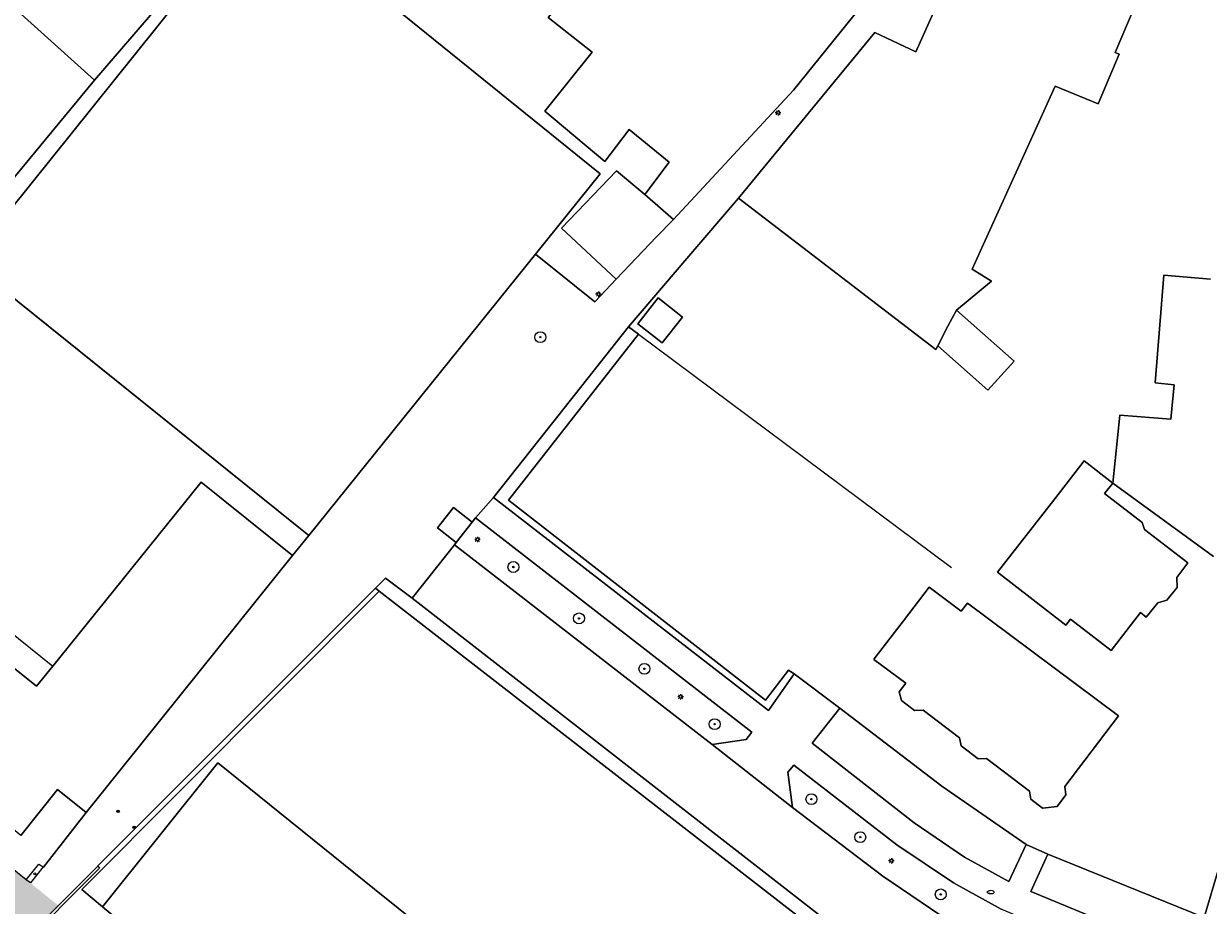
# Model space of a CAD drawing. Header units: metres. Extents: x 187916 to 189411, y 333285 to 334910.
# Tile 146 of 256: x 188447 to 188534, y 334373 to 334438. Entities that reach past the tile are written whole.
import ezdxf
from ezdxf.enums import TextEntityAlignment as Align

# ---------------------------------------------------------------- set-up
doc = ezdxf.new("R2010")
doc.units = ezdxf.units.M
for name, color, linetype, lineweight in [('B-ME-AL-MARKER-S', 253, 'Continuous', 9), ('B-ME-BC-BETONVORM-G', 253, 'Continuous', 18), ('B-ME-IE-MEUBILAIR_WEGMEUBILAIR_PAAL-S', 253, 'Continuous', 18), ('B-ME-IE-TERREINAFSCHEIDING_KUNSTMATIG_MUUR-G', 253, 'IE-TERREINAFSCHEIDING-KUNSTMATIG-DICHT', 18), ('B-ME-VH-VERHARDING_TEGEL-G', 253, 'Continuous', 18), ('B-WE-GR-BEPLANTING_CULTUUR_BODEMBEDEKKER-GV', 253, 'Continuous', 15), ('B-WE-GR-BEPLANTING_CULTUUR_HEESTERS-GV', 253, 'Continuous', 15), ('B-WE-GR-BOOM-S', 253, 'Continuous', 15), ('B-WE-GR-HAAG-G', 253, 'GR-HAAG1-SO', 15), ('B-WE-IE-MEUBILAIR-S', 253, 'Continuous', 15), ('B-WE-IE-TERREINAFSCHEIDING_KUNSTMATIG_HEKWERK-G', 253, 'IE-TERREINAFSCHEIDING_KUNSTMATIG-SO', 15), ('B-WE-IE-TERREINAFSCHEIDING_KUNSTMATIG_MUUR-G', 253, 'IE-TERREINAFSCHEIDING_KUNSTMATIG-SO', 15), ('B-WE-OG-BEBOUWING-GV', 253, 'Continuous', 15), ('B-WE-OG-BEBOUWING_LUIFEL-GV', 253, 'Continuous', 15), ('B-WE-OG-TERREIN_ERF-GV', 253, 'Continuous', 15), ('B-WE-VH-GESLOTENVERHARDING-GV', 253, 'Continuous', 15), ('B-WE-VH-GESLOTENVERHARDING_ASFALT-GV', 253, 'Continuous', 15), ('B-WE-VH-OPENVERHARDING-GV', 253, 'Continuous', 15), ('B-WE-VH-OPENVERHARDING_STRAATBAKSTEEN-GV', 253, 'Continuous', 15), ('N-WE-VH-VERHARDING_TEGEL-A', 254, 'Continuous', 5)]:
    doc.layers.add(name, color=color, linetype=linetype, lineweight=lineweight)
doc.styles.add('NLCS-ISO', font='NLCS-ISO.ttf')
doc.linetypes.add('GR-HAAG1-SO', pattern='A,6,[176,NLCS.SHX,S=0.125,R=0,X=0,Y=0],-2', length=8)
doc.linetypes.add('IE-TERREINAFSCHEIDING-KUNSTMATIG-DICHT', pattern='A,8,-1,[82,NLCS.SHX,S=0.75,R=90,X=0,Y=0],-1', length=10)
doc.linetypes.add('IE-TERREINAFSCHEIDING_KUNSTMATIG-SO', pattern='A,4,[82,NLCS.SHX,S=0.75,R=90,X=0,Y=0],4,-2', length=10)

# ---------------------------------------------------------------- blocks, each defined once
blk = doc.blocks.new('SIE-MEUBILAIR_PAAL_LICHTMAST-SO')
for points in [[(-0.62, 0), (-1, 0)], [(-0.71, 0.71), (-0.44, 0.44)], [(0, 1), (0, 0.62)], [(0.44, 0.44), (0.71, 0.71)], [(1, 0), (0.62, 0)], [(-0.71, -0.71), (-0.44, -0.44)], [(0, -0.62), (0, -1)], [(0.44, -0.44), (0.71, -0.71)]]:
    blk.add_lwpolyline(points)
blk.add_circle((0, 0), 0.5)
blk = doc.blocks.new('SIE-MEUBILAIR_PUT_RIOOLPUT-SO')
blk.add_ellipse((0, 0), major_axis=(1.25, 0), ratio=0.54)
at = {"style": 'NLCS-ISO'}
blk.add_text('ri', height=0.75, dxfattribs=at).set_placement((-0.04, 0.07), align=Align.MIDDLE_CENTER)
blk = doc.blocks.new('SGR-BOOM_GBKN-SO')
at = {"linetype": 'ByBlock', "lineweight": 18}
h = blk.add_hatch(color=0, dxfattribs=at)
h.dxf.hatch_style = 1
edge = h.paths.add_edge_path()
edge.add_arc((0, 0), 0.25, 0, 360)
at = {"color": 0, "linetype": 'ByBlock', "lineweight": 18}
for radius in [2, 0.25]:
    blk.add_circle((0, 0), radius, dxfattribs=at)
at = {"color": 0, "linetype": 'ByBlock', "lineweight": 18, "style": 'NLCS-ISO'}
blk.add_attdef('SOORT', (2.5, 0), '', height=1.5, dxfattribs=at)
blk = doc.blocks.new('SIE-WEG_PAAL_ALGEMEEN_TYPE_01-SO')
h = blk.add_hatch(color=256)
edge = h.paths.add_edge_path()
edge.add_arc((0, 0), 0.188, 0, 360)
at = {"ltscale": 0.5}
blk.add_circle((0, 0), 0.188, dxfattribs=at)
blk = doc.blocks.new('SAL-MARKER-SO')
blk.add_circle((0, 0), 0.1)
blk = doc.blocks.new('DTM')
at = {"layer": 'B-ME-BC-BETONVORM-G', "ltscale": 0.2, "flags": 128}
blk.add_lwpolyline([(188447.424, 334374.928), (188447.121, 334375.152), (188448.049, 334376.297), (188448.364, 334376.102), (188447.424, 334374.928)], dxfattribs=at)
at = {"layer": 'B-ME-IE-TERREINAFSCHEIDING_KUNSTMATIG_MUUR-G', "ltscale": 0.2, "flags": 128}
for points in [[(188446.249, 334370.038), (188452.358, 334376.137)], [(188446.527, 334370.035), (188452.481, 334376.006)], [(188452.358, 334376.137), (188452.481, 334376.006)]]:
    blk.add_lwpolyline(points, dxfattribs=at)
at = {"layer": 'B-ME-VH-VERHARDING_TEGEL-G', "ltscale": 0.2, "flags": 128}
blk.add_lwpolyline([(188447.121, 334375.152), (188440.992, 334380.069)], dxfattribs=at)
at = {"layer": 'B-WE-GR-BEPLANTING_CULTUUR_BODEMBEDEKKER-GV', "ltscale": 0.2, "flags": 128}
for points in [[(188479.759, 334401.322), (188478.587, 334399.835), (188478.458, 334399.671), (188497.335, 334385.05), (188499.828, 334385.429), (188500.23, 334385.961), (188480.017, 334401.649)], [(188520.314, 334377.722), (188514.128, 334382.011), (188506.669, 334387.714), (188504.654, 334385.153), (188512.113, 334379.321), (188515.795, 334376.813), (188519.034, 334375.024)], [(188529.058, 334366.18), (188529.796, 334368.464), (188523.988, 334370.672), (188518.491, 334372.998), (188514.989, 334374.935), (188510.836, 334377.709), (188503.307, 334383.542), (188502.862, 334383.021), (188503.211, 334380.434), (188509.83, 334375.407), (188513.993, 334372.584), (188518.423, 334370.239), (188522.944, 334368.381)], [(188530.413, 334370.416), (188532.531, 334369.604), (188533.349, 334372.382), (188521.888, 334377.016), (188520.645, 334374.293), (188525.311, 334372.372)]]:
    blk.add_lwpolyline(points, close=True, dxfattribs=at)
at = {"layer": 'B-WE-GR-BEPLANTING_CULTUUR_HEESTERS-GV', "ltscale": 0.2, "flags": 128}
for points in [[(188491.197, 334415.622), (188481.327, 334403.118), (188501.452, 334387.538), (188503.334, 334390.213), (188502.923, 334390.487), (188501.235, 334388.301), (188482.425, 334402.93), (188491.929, 334415.075)], [(188503.588, 334372.4), (188507.575, 334369.389), (188508.237, 334370.374), (188505.845, 334372.046), (188475.366, 334395.765), (188473.422, 334397.229), (188472.68, 334396.487), (188472.952, 334396.276), (188503.544, 334372.534)]]:
    blk.add_lwpolyline(points, close=True, dxfattribs=at)
blk.add_lwpolyline([(188482.219, 334345.065), (188485.943, 334349.556), (188485.477, 334349.933), (188483.923, 334348.007), (188477.346, 334353.161), (188474.657, 334355.371), (188467.854, 334360.848), (188461.897, 334365.643), (188459.188, 334367.813), (188452.711, 334373.178), (188451.181, 334374.445), (188472.952, 334396.276), (188472.68, 334396.487), (188452.343, 334376.152)], dxfattribs=at)
at = {"layer": 'B-WE-GR-HAAG-G', "ltscale": 0.2, "flags": 128}
for points in [[(188440.123, 334444.477), (188452.112, 334433.668)], [(188452.112, 334433.668), (188456.838, 334439.135)]]:
    blk.add_lwpolyline(points, dxfattribs=at)
at = {"layer": 'B-WE-IE-TERREINAFSCHEIDING_KUNSTMATIG_HEKWERK-G', "ltscale": 0.2, "flags": 128}
for points in [[(188491.929, 334415.075), (188482.425, 334402.93), (188501.235, 334388.301), (188502.923, 334390.487)], [(188466.615, 334398.871), (188467.811, 334400.345)], [(188452.711, 334373.178), (188451.181, 334374.445), (188472.952, 334396.276), (188503.544, 334372.534), (188503.588, 334372.4), (188502.849, 334371.484), (188500.345, 334368.38)]]:
    blk.add_lwpolyline(points, dxfattribs=at)
at = {"layer": 'B-WE-IE-TERREINAFSCHEIDING_KUNSTMATIG_MUUR-G', "ltscale": 0.2, "flags": 128}
for points in [[(188442.876, 334420.368), (188441.923, 334421.35), (188452.112, 334433.668)], [(188499.244, 334425.025), (188495.472, 334420.622)], [(188490.309, 334419.093), (188488.735, 334417.441), (188484.407, 334420.939)], [(188491.197, 334415.622), (188491.929, 334415.075)], [(188491.929, 334415.075), (188514.855, 334398.004)]]:
    blk.add_lwpolyline(points, dxfattribs=at)
at = {"layer": 'B-WE-OG-BEBOUWING-GV', "ltscale": 0.2, "flags": 128}
for points in [[(188494.494, 334423.479), (188503.284, 334432.933), (188511.51, 334443.124), (188511.623, 334443.076), (188515.484, 334448.009), (188505.468, 334455.924), (188499.571, 334449.384), (188497.65, 334450.838), (188493.193, 334445.625), (188490.296, 334447.913), (188487.6, 334444.484), (188489.191, 334443.152), (188485.71, 334438.724), (188485.334, 334438.245), (188488.536, 334435.712), (188485.081, 334431.407), (188489.468, 334427.712), (188491.257, 334430.055), (188494.187, 334427.672), (188492.397, 334425.297)], [(188484.407, 334420.939), (188489.135, 334426.806), (188464.223, 334446.964), (188442.876, 334420.368), (188467.811, 334400.345)], [(188528.768, 334440.294), (188518.504, 334444.614), (188516.582, 334445.423), (188512.248, 334435.75), (188509.233, 334437.163), (188499.244, 334425.025), (188513.696, 334413.957), (188513.837, 334414.226), (188514.588, 334415.654), (188515.207, 334416.833), (188517.775, 334418.948), (188516.35, 334419.831), (188522.423, 334433.222), (188525.573, 334431.945), (188527.117, 334435.579), (188526.831, 334435.685)], [(188490.309, 334419.093), (188493.263, 334422.195), (188494.494, 334423.479), (188492.397, 334425.297), (188490.316, 334427.025), (188486.306, 334422.835)], [(188491.885, 334415.844), (188493.668, 334414.445), (188495.15, 334416.334), (188493.367, 334417.733)], [(188515.207, 334416.833), (188514.588, 334415.654), (188513.837, 334414.226), (188517.514, 334410.979), (188519.44, 334413.096)], [(188526.65, 334404.182), (188524.561, 334405.81), (188522.404, 334403.041), (188518.219, 334397.668), (188523.223, 334393.792), (188523.56, 334394.227), (188526.525, 334391.931), (188528.674, 334394.705), (188529.085, 334394.369), (188529.942, 334395.428), (188530.599, 334395.621), (188531.361, 334396.551), (188531.331, 334397.276), (188532.15, 334398.348), (188528.971, 334400.776), (188528.806, 334401.303), (188526.057, 334403.42)], [(188513.209, 334396.576), (188511.329, 334394.113), (188509.265, 334391.408), (188509.164, 334391.276), (188511.499, 334389.533), (188511.015, 334388.902), (188511.186, 334388.261), (188512.139, 334387.537), (188512.763, 334387.565), (188515.423, 334385.548), (188515.543, 334384.948), (188516.805, 334383.993), (188517.404, 334384.036), (188520.547, 334381.641), (188520.664, 334381.058), (188521.511, 334380.398), (188522.579, 334380.51), (188523.214, 334381.378), (188523.147, 334381.976), (188527.075, 334387.158), (188516.012, 334395.387), (188515.566, 334394.803)], [(188476.082, 334371.675), (188472.624, 334374.459), (188461.151, 334383.698), (188452.711, 334373.178), (188459.188, 334367.813), (188461.897, 334365.643), (188467.854, 334360.848)]]:
    blk.add_lwpolyline(points, close=True, dxfattribs=at)
for points in [[(188533.799, 334419.103), (188530.389, 334419.4), (188529.764, 334411.51), (188531.137, 334411.372), (188530.9, 334408.856), (188527.162, 334409.146), (188526.65, 334404.182), (188534.028, 334398.803)], [(188446.724, 334378.386), (188449.411, 334381.748), (188451.512, 334380.072), (188466.615, 334398.871), (188459.914, 334404.255), (188449.066, 334390.792), (188447.875, 334389.312), (188445.771, 334391.004)]]:
    blk.add_lwpolyline(points, dxfattribs=at)
at = {"layer": 'B-WE-OG-BEBOUWING_LUIFEL-GV', "ltscale": 0.2, "flags": 128}
blk.add_lwpolyline([(188444.222, 334419.287), (188432.208, 334404.356), (188449.066, 334390.792), (188459.914, 334404.255), (188466.615, 334398.871), (188467.811, 334400.345)], close=True, dxfattribs=at)
at = {"layer": 'B-WE-OG-TERREIN_ERF-GV', "ltscale": 0.2, "flags": 128}
for points in [[(188445.771, 334391.004), (188447.875, 334389.312), (188449.066, 334390.792), (188459.914, 334404.255), (188466.615, 334398.871), (188467.811, 334400.345), (188442.876, 334420.368)], [(188441.923, 334421.35), (188452.112, 334433.668), (188456.838, 334439.135), (188441.207, 334452.687)], [(188528.768, 334440.294), (188526.831, 334435.685), (188527.117, 334435.579), (188525.573, 334431.945), (188522.423, 334433.222), (188516.35, 334419.831), (188517.775, 334418.948), (188515.207, 334416.833), (188519.44, 334413.096), (188517.514, 334410.979), (188513.837, 334414.226), (188513.696, 334413.957), (188499.244, 334425.025), (188495.472, 334420.622), (188491.197, 334415.622), (188491.929, 334415.075), (188482.425, 334402.93), (188501.235, 334388.301), (188502.923, 334390.487), (188503.334, 334390.213), (188506.669, 334387.714), (188514.128, 334382.011), (188520.314, 334377.722), (188521.888, 334377.016), (188533.349, 334372.382), (188535.536, 334379.815)], [(188534.028, 334398.803), (188526.65, 334404.182), (188527.162, 334409.146), (188530.9, 334408.856), (188531.137, 334411.372), (188529.764, 334411.51), (188530.389, 334419.4), (188533.799, 334419.103)], [(188503.544, 334372.534), (188472.952, 334396.276), (188451.181, 334374.445), (188452.711, 334373.178), (188461.151, 334383.698), (188472.624, 334374.459), (188476.082, 334371.675)], [(188448.39, 334376.082), (188451.512, 334380.072), (188449.411, 334381.748), (188446.724, 334378.386), (188442.469, 334381.828), (188441.791, 334380.986), (188445.907, 334377.731), (188445.152, 334376.735)]]:
    blk.add_lwpolyline(points, dxfattribs=at)
for points in [[(188442.876, 334420.368), (188464.223, 334446.964), (188489.135, 334426.806), (188484.407, 334420.939), (188488.735, 334417.441), (188490.309, 334419.093), (188486.306, 334422.835), (188490.316, 334427.025), (188492.397, 334425.297), (188494.187, 334427.672), (188491.257, 334430.055), (188489.468, 334427.712), (188485.081, 334431.407), (188488.536, 334435.712), (188485.334, 334438.245), (188485.71, 334438.724), (188479.135, 334444.405), (188474.468, 334449.633), (188470.675, 334445.958), (188468.327, 334447.928), (188465.927, 334449.941), (188456.838, 334439.135), (188452.112, 334433.668), (188441.923, 334421.35)], [(188491.885, 334415.844), (188493.367, 334417.733), (188495.15, 334416.334), (188493.668, 334414.445)], [(188526.65, 334404.182), (188526.057, 334403.42), (188528.806, 334401.303), (188528.971, 334400.776), (188532.15, 334398.348), (188531.331, 334397.276), (188531.361, 334396.551), (188530.599, 334395.621), (188529.942, 334395.428), (188529.085, 334394.369), (188528.674, 334394.705), (188526.525, 334391.931), (188523.56, 334394.227), (188523.223, 334393.792), (188518.219, 334397.668), (188522.404, 334403.041), (188524.561, 334405.81)], [(188516.012, 334395.387), (188527.075, 334387.158), (188523.147, 334381.976), (188523.214, 334381.378), (188522.579, 334380.51), (188521.511, 334380.398), (188520.664, 334381.058), (188520.547, 334381.641), (188517.404, 334384.036), (188516.805, 334383.993), (188515.543, 334384.948), (188515.423, 334385.548), (188512.763, 334387.565), (188512.139, 334387.537), (188511.186, 334388.261), (188511.015, 334388.902), (188511.499, 334389.533), (188509.164, 334391.276), (188509.265, 334391.408), (188511.329, 334394.113), (188513.209, 334396.576), (188515.566, 334394.803)]]:
    blk.add_lwpolyline(points, close=True, dxfattribs=at)
at = {"layer": 'B-WE-VH-GESLOTENVERHARDING-GV', "ltscale": 0.2, "flags": 128}
blk.add_lwpolyline([(188479.759, 334401.322), (188478.403, 334402.391), (188477.231, 334400.904), (188478.587, 334399.835)], close=True, dxfattribs=at)
at = {"layer": 'B-WE-VH-GESLOTENVERHARDING_ASFALT-GV', "ltscale": 0.2, "flags": 128}
blk.add_lwpolyline([(188478.458, 334399.671), (188475.366, 334395.765), (188505.845, 334372.046), (188508.237, 334370.374), (188509.953, 334369.175), (188512.568, 334367.589), (188516.068, 334365.778), (188527.35, 334361.434), (188529.058, 334366.18), (188522.944, 334368.381), (188518.423, 334370.239), (188513.993, 334372.584), (188509.83, 334375.407), (188503.211, 334380.434), (188497.335, 334385.05)], close=True, dxfattribs=at)
at = {"layer": 'B-WE-VH-OPENVERHARDING-GV', "ltscale": 0.2, "flags": 128}
blk.add_lwpolyline([(188533.88, 334368.9), (188537.047, 334379.738), (188539.547, 334389.85), (188542.075, 334401.956), (188543.451, 334411.321), (188542.075, 334411.605), (188540.652, 334402.354), (188539.241, 334395.343), (188538.133, 334390.243), (188535.965, 334381.539), (188535.536, 334379.815), (188533.349, 334372.382), (188532.531, 334369.604)], close=True, dxfattribs=at)
at = {"layer": 'B-WE-VH-OPENVERHARDING_STRAATBAKSTEEN-GV', "ltscale": 0.2, "flags": 128}
for points in [[(188452.343, 334376.152), (188472.68, 334396.487), (188473.422, 334397.229), (188475.366, 334395.765), (188478.458, 334399.671), (188478.587, 334399.835), (188477.231, 334400.904), (188478.403, 334402.391), (188479.759, 334401.322), (188480.017, 334401.649), (188481.327, 334403.118), (188491.197, 334415.622), (188495.472, 334420.622), (188499.244, 334425.025), (188509.233, 334437.163), (188512.248, 334435.75), (188516.582, 334445.423)], [(188511.51, 334443.124), (188503.284, 334432.933), (188494.494, 334423.479), (188493.263, 334422.195), (188490.309, 334419.093), (188488.735, 334417.441), (188484.407, 334420.939), (188467.811, 334400.345), (188466.615, 334398.871), (188451.512, 334380.072), (188448.39, 334376.082)], [(188525.311, 334372.372), (188520.645, 334374.293), (188521.888, 334377.016), (188520.314, 334377.722), (188519.034, 334375.024), (188515.795, 334376.813), (188512.113, 334379.321), (188504.654, 334385.153), (188506.669, 334387.714), (188503.334, 334390.213), (188501.452, 334387.538), (188481.327, 334403.118), (188480.017, 334401.649), (188500.23, 334385.961), (188499.828, 334385.429), (188497.335, 334385.05), (188503.211, 334380.434), (188502.862, 334383.021), (188503.307, 334383.542), (188510.836, 334377.709), (188514.989, 334374.935), (188518.491, 334372.998)]]:
    blk.add_lwpolyline(points, dxfattribs=at)
at = {"layer": 'B-ME-AL-MARKER-S', "xscale": 0.7499999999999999, "yscale": 0.7499999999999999, "zscale": 0.7499999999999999}
blk.add_blockref('SAL-MARKER-SO', (188447.757, 334375.595), dxfattribs=at)
at = {"layer": 'B-ME-IE-MEUBILAIR_WEGMEUBILAIR_PAAL-S', "xscale": 0.5, "yscale": 0.5, "zscale": 0.5}
for p in [(188453.841, 334380.161), (188455.023, 334378.989)]:
    blk.add_blockref('SIE-WEG_PAAL_ALGEMEEN_TYPE_01-SO', p, dxfattribs=at)
at = {"layer": 'B-WE-GR-BOOM-S', "xscale": 0.2, "yscale": 0.2, "zscale": 0.2}
for p in [(188484.75, 334414.86), (188482.78, 334398.04), (188487.58, 334394.28), (188492.37, 334390.59), (188497.51, 334386.54), (188504.59, 334381.05), (188508.17, 334378.27), (188514.06, 334374.08)]:
    blk.add_blockref('SGR-BOOM_GBKN-SO', p, dxfattribs=at)
at = {"layer": 'B-WE-IE-MEUBILAIR-S', "xscale": 0.2, "yscale": 0.2, "zscale": 0.2}
for name, p in [('SIE-MEUBILAIR_PAAL_LICHTMAST-SO', (188502.15, 334431.28)), ('SIE-MEUBILAIR_PAAL_LICHTMAST-SO', (188489, 334418)), ('SIE-MEUBILAIR_PAAL_LICHTMAST-SO', (188480.148, 334400.06)), ('SIE-MEUBILAIR_PAAL_LICHTMAST-SO', (188495.018, 334388.547)), ('SIE-MEUBILAIR_PAAL_LICHTMAST-SO', (188510.443, 334376.538)), ('SIE-MEUBILAIR_PUT_RIOOLPUT-SO', (188517.72, 334374.25))]:
    blk.add_blockref(name, p, dxfattribs=at)
blk = doc.blocks.new('ontwerp Wilhelmina- & Engelenkampstraat')
at = {"layer": 'N-WE-VH-VERHARDING_TEGEL-A', "transparency": 33554610}
h = blk.add_hatch(color=256, dxfattribs=at)
h.dxf.hatch_style = 1
h.paths.add_polyline_path([(188446.777, 334369.611), (188446.249, 334370.038), (188449.478, 334373.261), (188440.992, 334380.069), (188435.214, 334384.725), (188436.061, 334385.779), (188434.423, 334387.094), (188433.498, 334385.973), (188433.508, 334385.966), (188433.424, 334385.869), (188431.288, 334383.397), (188431.227, 334383.338), (188423.417, 334389.849), (188415.925, 334396.189), (188408.115, 334402.728), (188408.998, 334403.847), (188407.42, 334404.956), (188406.215, 334403.533), (188408.886, 334401.281), (188408.693, 334401.051), (188406.022, 334403.303), (188405.526, 334402.713), (188406.393, 334401.851), (188426.165, 334385.232), (188444.397, 334369.906), (188444.591, 334370.136), (188444.783, 334370.366), (188445.242, 334369.979), (188445.632, 334370.437), (188446.09, 334370.05), (188445.703, 334369.592), (188446.161, 334369.207), (188445.965, 334368.974), (188445.775, 334368.748), (188445.936, 334368.612)])
h.paths.add_polyline_path([(188442.31, 334373.531), (188432.795, 334381.97), (188434.101, 334383.485), (188443.637, 334375.027)], flags=16)

msp = doc.modelspace()

# ---------------------------------------------------------------- block references
msp.add_blockref('DTM', (0, 0))

# ---------------------------------------------------------------- next in the draw order: block references
msp.add_blockref('ontwerp Wilhelmina- & Engelenkampstraat', (0, 0))

doc.saveas('drawing.dxf')
